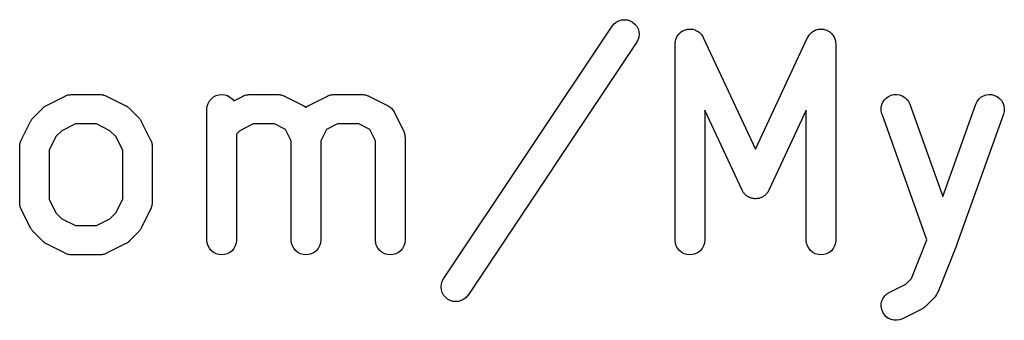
# Model space of a CAD drawing. Extents: x 4.01 to 7.79, y -0.84 to -0.7.
# Tile 4 of 6: x 6.5 to 6.9, y -0.84 to -0.72. Entities that reach past the tile are written whole.
import ezdxf

# ---------------------------------------------------------------- set-up
doc = ezdxf.new("R2010")
doc.units = 0
doc.header["$MEASUREMENT"] = 0
doc.layers.add('BLACK', color=7, linetype='CONTINUOUS')

msp = doc.modelspace()

# ---------------------------------------------------------------- linework, layer by layer
at = {"layer": 'BLACK', "linetype": 'CONTINUOUS'}
for p, q in [((6.74003, -0.726287), (6.74077, -0.725405)), ((6.74077, -0.725405), (6.74167, -0.724684)), ((6.74167, -0.724684), (6.74269, -0.724152)), ((6.74269, -0.724152), (6.7438, -0.723828)), ((6.7438, -0.723828), (6.74495, -0.723726)), ((6.74495, -0.723726), (6.74609, -0.723848)), ((6.74609, -0.723848), (6.74719, -0.72419)), ((6.74719, -0.72419), (6.74821, -0.72474)), ((6.74821, -0.72474), (6.74909, -0.725476)), ((6.67249, -0.827592), (6.73998, -0.726355)), ((6.73998, -0.726355), (6.74003, -0.726287)), ((6.74909, -0.725476), (6.74982, -0.726371)), ((6.74982, -0.726371), (6.75036, -0.727389)), ((6.75036, -0.727389), (6.75069, -0.728493)), ((6.75069, -0.728493), (6.7508, -0.72964)), ((6.76655, -0.729705), (6.76682, -0.729354)), ((6.76682, -0.729354), (6.76692, -0.729265)), ((6.76692, -0.729265), (6.76701, -0.729161)), ((6.76701, -0.729161), (6.76735, -0.728884)), ((6.76735, -0.728884), (6.76769, -0.728592)), ((6.76769, -0.728592), (6.7678, -0.728524)), ((6.7678, -0.728524), (6.76791, -0.728439)), ((6.76791, -0.728439), (6.7683, -0.728234)), ((6.7683, -0.728234), (6.76868, -0.728012)), ((6.76868, -0.728012), (6.76881, -0.727968)), ((6.76881, -0.727968), (6.76893, -0.727905)), ((6.76893, -0.727905), (6.76935, -0.72778)), ((6.76935, -0.72778), (6.76977, -0.727636)), ((6.76977, -0.727636), (6.76991, -0.727618)), ((6.76991, -0.727618), (6.77004, -0.727579)), ((6.77004, -0.727579), (6.77048, -0.727539)), ((6.77048, -0.727539), (6.77091, -0.727479)), ((6.77091, -0.727479), (6.77105, -0.727487)), ((6.77105, -0.727487), (6.77118, -0.727475)), ((6.77118, -0.727475), (6.77162, -0.727521)), ((6.77162, -0.727521), (6.77206, -0.727547)), ((6.77206, -0.727547), (6.7722, -0.727581)), ((6.7722, -0.727581), (6.77233, -0.727595)), ((6.77233, -0.727595), (6.77275, -0.727726)), ((6.77275, -0.727726), (6.77318, -0.727837)), ((6.77318, -0.727837), (6.7733, -0.727896)), ((6.7733, -0.727896), (6.77343, -0.727936)), ((6.77343, -0.727936), (6.77382, -0.728146)), ((6.77382, -0.728146), (6.77422, -0.728339)), ((6.77422, -0.728339), (6.77433, -0.72842)), ((6.77433, -0.72842), (6.77444, -0.728484)), ((6.77444, -0.728484), (6.77478, -0.728766)), ((6.77478, -0.728766), (6.77514, -0.729032)), ((6.77514, -0.729032), (6.77523, -0.729133)), ((6.77523, -0.729133), (6.77533, -0.729219)), ((6.77533, -0.729219), (6.77561, -0.729562)), ((6.81922, -0.7295), (6.8195, -0.729161)), ((6.8195, -0.729161), (6.81961, -0.729076)), ((6.81961, -0.729076), (6.8197, -0.728977)), ((6.8197, -0.728977), (6.82006, -0.728716)), ((6.82006, -0.728716), (6.8204, -0.728439)), ((6.8204, -0.728439), (6.82052, -0.728376)), ((6.82052, -0.728376), (6.82063, -0.728296)), ((6.82063, -0.728296), (6.82103, -0.72811)), ((6.82103, -0.72811), (6.82142, -0.727905)), ((6.82142, -0.727905), (6.82155, -0.727867)), ((6.82155, -0.727867), (6.82168, -0.72781)), ((6.82168, -0.72781), (6.8221, -0.727704)), ((6.8221, -0.727704), (6.82253, -0.727579)), ((6.82253, -0.727579), (6.82266, -0.727567)), ((6.82266, -0.727567), (6.82279, -0.727535)), ((6.82279, -0.727535), (6.82324, -0.727515)), ((6.82324, -0.727515), (6.82368, -0.727475)), ((6.82368, -0.727475), (6.82381, -0.727489)), ((6.82381, -0.727489), (6.82395, -0.727483)), ((6.82395, -0.727483), (6.82438, -0.727549)), ((6.82438, -0.727549), (6.82482, -0.727595)), ((6.82482, -0.727595), (6.82495, -0.727635)), ((6.82495, -0.727635), (6.82509, -0.727656)), ((6.82509, -0.727656), (6.8255, -0.727806)), ((6.8255, -0.727806), (6.82592, -0.727936)), ((6.82592, -0.727936), (6.82604, -0.728001)), ((6.82604, -0.728001), (6.82617, -0.728046)), ((6.82617, -0.728046), (6.82655, -0.728274)), ((6.82655, -0.728274), (6.82694, -0.728484)), ((6.82694, -0.728484), (6.82704, -0.728571)), ((6.82704, -0.728571), (6.82716, -0.72864)), ((6.82716, -0.72864), (6.82748, -0.728937)), ((6.82748, -0.728937), (6.82783, -0.729219)), ((6.82783, -0.729219), (6.82791, -0.729324)), ((6.82791, -0.729324), (6.82801, -0.729415)), ((6.74981, -0.732907), (6.68232, -0.834144)), ((6.75035, -0.73189), (6.74981, -0.732907)), ((6.75069, -0.730787), (6.75035, -0.73189)), ((6.7508, -0.72964), (6.75069, -0.730787)), ((6.76524, -0.733298), (6.76529, -0.732859)), ((6.76524, -0.73338), (6.76524, -0.733298)), ((6.76529, -0.732859), (6.76532, -0.732418)), ((6.76532, -0.732418), (6.76535, -0.732287)), ((6.76535, -0.732287), (6.76537, -0.732153)), ((6.76537, -0.732153), (6.7655, -0.731732)), ((6.7655, -0.731732), (6.76561, -0.731304)), ((6.76561, -0.731304), (6.76567, -0.731183)), ((6.76567, -0.731183), (6.76571, -0.731054)), ((6.76571, -0.731054), (6.76593, -0.730667)), ((6.76593, -0.730667), (6.76612, -0.73027)), ((6.76612, -0.73027), (6.7662, -0.730162)), ((6.7662, -0.730162), (6.76627, -0.730044)), ((6.76627, -0.730044), (6.76655, -0.729705)), ((6.77561, -0.729562), (6.77591, -0.729891)), ((6.77591, -0.729891), (6.77598, -0.730007)), ((6.77598, -0.730007), (6.77606, -0.730112)), ((6.77606, -0.730112), (6.77627, -0.730503)), ((6.77627, -0.730503), (6.77649, -0.730883)), ((6.77649, -0.730883), (6.79739, -0.775659)), ((6.79739, -0.775659), (6.81828, -0.730883)), ((6.81828, -0.730883), (6.81832, -0.730809)), ((6.81832, -0.730809), (6.81855, -0.730431)), ((6.81855, -0.730431), (6.81876, -0.730044)), ((6.81876, -0.730044), (6.81885, -0.72994)), ((6.81885, -0.72994), (6.81892, -0.729825)), ((6.81892, -0.729825), (6.81922, -0.7295)), ((6.82801, -0.729415), (6.82827, -0.72977)), ((6.82827, -0.72977), (6.82855, -0.730112)), ((6.82855, -0.730112), (6.82862, -0.730232)), ((6.82862, -0.730232), (6.8287, -0.73034)), ((6.8287, -0.73034), (6.82889, -0.73074)), ((6.82889, -0.73074), (6.8291, -0.73113)), ((6.8291, -0.73113), (6.82913, -0.731259)), ((6.82913, -0.731259), (6.82919, -0.731382)), ((6.82919, -0.731382), (6.8293, -0.73181)), ((6.8293, -0.73181), (6.82943, -0.732233)), ((6.82943, -0.732233), (6.82944, -0.732368)), ((6.82944, -0.732368), (6.82947, -0.732499)), ((6.82947, -0.732499), (6.8295, -0.732941)), ((6.8295, -0.732941), (6.82954, -0.73338)), ((6.76524, -0.812121), (6.76524, -0.73338)), ((6.82954, -0.73338), (6.82954, -0.812121)), ((6.51353, -0.758095), (6.52103, -0.754345)), ((6.52103, -0.754345), (6.52111, -0.754309)), ((6.52111, -0.754309), (6.52127, -0.754249)), ((6.52127, -0.754249), (6.52142, -0.754167)), ((6.52142, -0.754167), (6.52181, -0.75405)), ((6.52181, -0.75405), (6.52219, -0.753911)), ((6.52219, -0.753911), (6.52236, -0.753884)), ((6.52236, -0.753884), (6.52253, -0.753834)), ((6.52253, -0.753834), (6.52293, -0.753795)), ((6.52293, -0.753795), (6.52333, -0.753732)), ((6.52333, -0.753732), (6.5235, -0.753739)), ((6.5235, -0.753739), (6.52367, -0.753722)), ((6.52367, -0.753722), (6.53492, -0.753722)), ((6.53492, -0.753722), (6.535, -0.753722)), ((6.535, -0.753722), (6.53518, -0.753742)), ((6.53518, -0.753742), (6.53535, -0.753737)), ((6.53535, -0.753737), (6.53575, -0.753806)), ((6.53575, -0.753806), (6.53615, -0.753851)), ((6.53615, -0.753851), (6.53632, -0.753903)), ((6.53632, -0.753903), (6.53649, -0.753933)), ((6.53649, -0.753933), (6.53686, -0.754077)), ((6.53686, -0.754077), (6.53725, -0.754199)), ((6.53725, -0.754199), (6.5374, -0.754283)), ((6.5374, -0.754283), (6.53756, -0.754345)), ((6.53756, -0.754345), (6.54506, -0.758095)), ((6.57824, -0.757301), (6.57879, -0.756291)), ((6.57879, -0.756291), (6.57953, -0.755408)), ((6.57953, -0.755408), (6.58043, -0.754686)), ((6.58043, -0.754686), (6.58145, -0.754152)), ((6.58145, -0.754152), (6.58256, -0.753826)), ((6.58256, -0.753826), (6.58371, -0.753722)), ((6.58371, -0.753722), (6.58485, -0.753842)), ((6.58485, -0.753842), (6.58595, -0.754183)), ((6.58595, -0.754183), (6.58697, -0.754731)), ((6.58697, -0.754731), (6.58786, -0.755466)), ((6.58786, -0.755466), (6.58849, -0.756239)), ((6.58849, -0.756239), (6.59227, -0.754345)), ((6.59227, -0.754345), (6.59235, -0.754309)), ((6.59235, -0.754309), (6.59251, -0.754249)), ((6.59251, -0.754249), (6.59266, -0.754167)), ((6.59266, -0.754167), (6.59305, -0.75405)), ((6.59305, -0.75405), (6.59343, -0.753911)), ((6.59343, -0.753911), (6.5936, -0.753884)), ((6.5936, -0.753884), (6.59377, -0.753834)), ((6.59377, -0.753834), (6.59417, -0.753795)), ((6.59417, -0.753795), (6.59457, -0.753732)), ((6.59457, -0.753732), (6.59474, -0.753739)), ((6.59474, -0.753739), (6.59491, -0.753722)), ((6.59491, -0.753722), (6.60616, -0.753722)), ((6.60616, -0.753722), (6.60625, -0.753722)), ((6.60625, -0.753722), (6.60642, -0.753742)), ((6.60642, -0.753742), (6.60659, -0.753737)), ((6.60659, -0.753737), (6.60699, -0.753806)), ((6.60699, -0.753806), (6.60739, -0.753851)), ((6.60739, -0.753851), (6.60756, -0.753903)), ((6.60756, -0.753903), (6.60773, -0.753933)), ((6.60773, -0.753933), (6.6081, -0.754077)), ((6.6081, -0.754077), (6.60849, -0.754199)), ((6.60849, -0.754199), (6.60864, -0.754283)), ((6.60864, -0.754283), (6.6088, -0.754345)), ((6.6088, -0.754345), (6.6163, -0.758095)), ((6.61852, -0.758095), (6.62602, -0.754345)), ((6.62602, -0.754345), (6.62609, -0.754309)), ((6.62609, -0.754309), (6.62626, -0.754249)), ((6.62626, -0.754249), (6.62641, -0.754167)), ((6.62641, -0.754167), (6.6268, -0.75405)), ((6.6268, -0.75405), (6.62717, -0.753911)), ((6.62717, -0.753911), (6.62735, -0.753884)), ((6.62735, -0.753884), (6.62751, -0.753834)), ((6.62751, -0.753834), (6.62791, -0.753795)), ((6.62791, -0.753795), (6.62831, -0.753732)), ((6.62831, -0.753732), (6.62849, -0.753739)), ((6.62849, -0.753739), (6.62866, -0.753722)), ((6.62866, -0.753722), (6.63991, -0.753722)), ((6.63991, -0.753722), (6.63999, -0.753722)), ((6.63999, -0.753722), (6.64016, -0.753742)), ((6.64016, -0.753742), (6.64034, -0.753737)), ((6.64034, -0.753737), (6.64074, -0.753806)), ((6.64074, -0.753806), (6.64114, -0.753851)), ((6.64114, -0.753851), (6.6413, -0.753903)), ((6.6413, -0.753903), (6.64147, -0.753933)), ((6.64147, -0.753933), (6.64185, -0.754077)), ((6.64185, -0.754077), (6.64223, -0.754199)), ((6.64223, -0.754199), (6.64239, -0.754283)), ((6.64239, -0.754283), (6.64255, -0.754345)), ((6.64255, -0.754345), (6.65005, -0.758095)), ((6.84832, -0.757043), (6.84892, -0.756061)), ((6.84892, -0.756061), (6.84971, -0.755215)), ((6.84971, -0.755215), (6.85064, -0.754536)), ((6.85064, -0.754536), (6.85168, -0.754052)), ((6.85168, -0.754052), (6.8528, -0.75378)), ((6.8528, -0.75378), (6.85396, -0.753731)), ((6.85396, -0.753731), (6.8551, -0.753906)), ((6.8551, -0.753906), (6.85618, -0.754299)), ((6.85618, -0.754299), (6.85716, -0.754895)), ((6.85716, -0.754895), (6.85802, -0.755671)), ((6.85802, -0.755671), (6.8587, -0.756598)), ((6.8587, -0.756598), (6.85919, -0.757641)), ((6.88559, -0.757563), (6.8861, -0.756528)), ((6.8861, -0.756528), (6.8868, -0.755611)), ((6.8868, -0.755611), (6.88766, -0.754846)), ((6.88766, -0.754846), (6.88866, -0.754264)), ((6.88866, -0.754264), (6.88974, -0.753886)), ((6.88974, -0.753886), (6.89089, -0.753726)), ((6.89089, -0.753726), (6.89204, -0.753792)), ((6.89204, -0.753792), (6.89315, -0.75408)), ((6.89315, -0.75408), (6.89419, -0.754579)), ((6.89419, -0.754579), (6.89511, -0.75527)), ((6.89511, -0.75527), (6.89588, -0.756127)), ((6.89588, -0.756127), (6.89647, -0.757118)), ((6.50825, -0.76295), (6.512, -0.759201)), ((6.512, -0.759201), (6.51206, -0.759143)), ((6.51206, -0.759143), (6.51232, -0.758936)), ((6.51232, -0.758936), (6.51256, -0.758708)), ((6.51256, -0.758708), (6.51277, -0.758577)), ((6.51277, -0.758577), (6.51296, -0.758424)), ((6.51296, -0.758424), (6.51325, -0.758271)), ((6.51325, -0.758271), (6.51353, -0.758095)), ((6.54506, -0.758095), (6.54514, -0.758132)), ((6.54514, -0.758132), (6.54541, -0.758313)), ((6.54541, -0.758313), (6.54571, -0.758469)), ((6.54571, -0.758469), (6.5459, -0.758625)), ((6.5459, -0.758625), (6.5461, -0.758759)), ((6.5461, -0.758759), (6.54634, -0.75899)), ((6.54634, -0.75899), (6.5466, -0.759201)), ((6.5466, -0.759201), (6.55035, -0.76295)), ((6.57776, -0.759545), (6.57789, -0.758399)), ((6.57776, -0.759627), (6.57776, -0.759545)), ((6.57776, -0.812121), (6.57776, -0.759627)), ((6.57789, -0.758399), (6.57824, -0.757301)), ((6.6163, -0.758095), (6.61638, -0.758132)), ((6.61638, -0.758132), (6.61648, -0.758201)), ((6.61648, -0.758201), (6.6166, -0.758254)), ((6.6166, -0.758254), (6.61697, -0.758514)), ((6.61697, -0.758514), (6.61734, -0.758759)), ((6.61734, -0.758759), (6.61741, -0.758824)), ((6.61741, -0.758824), (6.61745, -0.758796)), ((6.61745, -0.758796), (6.61754, -0.758708)), ((6.61754, -0.758708), (6.61792, -0.758469)), ((6.61792, -0.758469), (6.61829, -0.758213)), ((6.61829, -0.758213), (6.61841, -0.758162)), ((6.61841, -0.758162), (6.61852, -0.758095)), ((6.65005, -0.758095), (6.65012, -0.758132)), ((6.65012, -0.758132), (6.65023, -0.758201)), ((6.65023, -0.758201), (6.65035, -0.758254)), ((6.65035, -0.758254), (6.65071, -0.758514)), ((6.65071, -0.758514), (6.65109, -0.758759)), ((6.65109, -0.758759), (6.65118, -0.758848)), ((6.65118, -0.758848), (6.65128, -0.758922)), ((6.65128, -0.758922), (6.65159, -0.759249)), ((6.65159, -0.759249), (6.65192, -0.759562)), ((6.65192, -0.759562), (6.65199, -0.759667)), ((6.65199, -0.759667), (6.65208, -0.75976)), ((6.65208, -0.75976), (6.65232, -0.76014)), ((6.65232, -0.76014), (6.65257, -0.76051)), ((6.65257, -0.76051), (6.65262, -0.760628)), ((6.65262, -0.760628), (6.65269, -0.760736)), ((6.65269, -0.760736), (6.65644, -0.768235)), ((6.79204, -0.792121), (6.77705, -0.76)), ((6.77705, -0.76), (6.77705, -0.812121)), ((6.81773, -0.76), (6.80274, -0.792121)), ((6.81773, -0.812121), (6.81773, -0.76)), ((6.84774, -0.759262), (6.84792, -0.758124)), ((6.84778, -0.760414), (6.84774, -0.759262)), ((6.84804, -0.761535), (6.84778, -0.760414)), ((6.84792, -0.758124), (6.84832, -0.757043)), ((6.85919, -0.757641), (6.87238, -0.794562)), ((6.87238, -0.794562), (6.88557, -0.757641)), ((6.88557, -0.757641), (6.88559, -0.757563)), ((6.89647, -0.757118), (6.89686, -0.758204)), ((6.89697, -0.760495), (6.89669, -0.761613)), ((6.89686, -0.758204), (6.89703, -0.759344)), ((6.89703, -0.759344), (6.89697, -0.760495)), ((6.50339, -0.771984), (6.50714, -0.764485)), ((6.50714, -0.764485), (6.50718, -0.764412)), ((6.50718, -0.764412), (6.50736, -0.764133)), ((6.50736, -0.764133), (6.50752, -0.763841)), ((6.50752, -0.763841), (6.50767, -0.763651)), ((6.50767, -0.763651), (6.50781, -0.763445)), ((6.50781, -0.763445), (6.50804, -0.763207)), ((6.50804, -0.763207), (6.50825, -0.76295)), ((6.55035, -0.76295), (6.5504, -0.763009)), ((6.5504, -0.763009), (6.55061, -0.763268)), ((6.55061, -0.763268), (6.55084, -0.763509)), ((6.55084, -0.763509), (6.55097, -0.763718)), ((6.55097, -0.763718), (6.55112, -0.76391)), ((6.55112, -0.76391), (6.55128, -0.764204)), ((6.55128, -0.764204), (6.55145, -0.764485)), ((6.55145, -0.764485), (6.5552, -0.771984)), ((6.84807, -0.761613), (6.84804, -0.761535)), ((6.86607, -0.812002), (6.84807, -0.761613)), ((6.89669, -0.761613), (6.87794, -0.814107)), ((6.51967, -0.76823), (6.51728, -0.770624)), ((6.52507, -0.765533), (6.51967, -0.76823)), ((6.53353, -0.765533), (6.52507, -0.765533)), ((6.53892, -0.76823), (6.53353, -0.765533)), ((6.54132, -0.770624), (6.53892, -0.76823)), ((6.59091, -0.76823), (6.58957, -0.769572)), ((6.59631, -0.765533), (6.59091, -0.76823)), ((6.60477, -0.765533), (6.59631, -0.765533)), ((6.60926, -0.767778), (6.60477, -0.765533)), ((6.61151, -0.77227), (6.60926, -0.767778)), ((6.62556, -0.767778), (6.62332, -0.77227)), ((6.63005, -0.765533), (6.62556, -0.767778)), ((6.63851, -0.765533), (6.63005, -0.765533)), ((6.64301, -0.767778), (6.63851, -0.765533)), ((6.64525, -0.77227), (6.64301, -0.767778)), ((6.65644, -0.768235), (6.65648, -0.768309)), ((6.65648, -0.768309), (6.65654, -0.768472)), ((6.65654, -0.768472), (6.65662, -0.768625)), ((6.65662, -0.768625), (6.65673, -0.769012)), ((6.50298, -0.77306), (6.50312, -0.772684)), ((6.50312, -0.772684), (6.50325, -0.772299)), ((6.50325, -0.772299), (6.50333, -0.772147)), ((6.50333, -0.772147), (6.50339, -0.771984)), ((6.51728, -0.770624), (6.51458, -0.776019)), ((6.54401, -0.776019), (6.54132, -0.770624)), ((6.5552, -0.771984), (6.55524, -0.772058)), ((6.55524, -0.772058), (6.5553, -0.772221)), ((6.5553, -0.772221), (6.55538, -0.772375)), ((6.55538, -0.772375), (6.5555, -0.772761)), ((6.58957, -0.769572), (6.58957, -0.812121)), ((6.61151, -0.812121), (6.61151, -0.77227)), ((6.62332, -0.77227), (6.62332, -0.812121)), ((6.64525, -0.812121), (6.64525, -0.77227)), ((6.65673, -0.769012), (6.65687, -0.769391)), ((6.65687, -0.769391), (6.6569, -0.769562)), ((6.6569, -0.769562), (6.65695, -0.769729)), ((6.65695, -0.769729), (6.65699, -0.77013)), ((6.65699, -0.77013), (6.65705, -0.770529)), ((6.65705, -0.770529), (6.65705, -0.770703)), ((6.65705, -0.770703), (6.65706, -0.770876)), ((6.65706, -0.770876), (6.65706, -0.812121)), ((6.50277, -0.774543), (6.50279, -0.77437)), ((6.50277, -0.774625), (6.50277, -0.774543)), ((6.50277, -0.797122), (6.50277, -0.774625)), ((6.50278, -0.774196), (6.50285, -0.773798)), ((6.50279, -0.77437), (6.50278, -0.774196)), ((6.50285, -0.773798), (6.5029, -0.773397)), ((6.5029, -0.773397), (6.50295, -0.773232)), ((6.50295, -0.773232), (6.50298, -0.77306)), ((6.51458, -0.776019), (6.51458, -0.795728)), ((6.54401, -0.795728), (6.54401, -0.776019)), ((6.5555, -0.772761), (6.55564, -0.77314)), ((6.55564, -0.77314), (6.55566, -0.773312)), ((6.55566, -0.773312), (6.55571, -0.773478)), ((6.55571, -0.773478), (6.55575, -0.77388)), ((6.55575, -0.77388), (6.55582, -0.774279)), ((6.55582, -0.774279), (6.55581, -0.774452)), ((6.55581, -0.774452), (6.55583, -0.774625)), ((6.55583, -0.774625), (6.55583, -0.797122)), ((6.79219, -0.792385), (6.79204, -0.792121)), ((6.79233, -0.792663), (6.79219, -0.792385)), ((6.80254, -0.792457), (6.80241, -0.792734)), ((6.8027, -0.792195), (6.80254, -0.792457)), ((6.80274, -0.792121), (6.8027, -0.792195)), ((6.51458, -0.795728), (6.51728, -0.801123)), ((6.54132, -0.801123), (6.54401, -0.795728)), ((6.79249, -0.79288), (6.79233, -0.792663)), ((6.79262, -0.793113), (6.79249, -0.79288)), ((6.79283, -0.793342), (6.79262, -0.793113)), ((6.79301, -0.793589), (6.79283, -0.793342)), ((6.79321, -0.79377), (6.79301, -0.793589)), ((6.79339, -0.793972), (6.79321, -0.79377)), ((6.79364, -0.794157), (6.79339, -0.793972)), ((6.79387, -0.794363), (6.79364, -0.794157)), ((6.7941, -0.794502), (6.79387, -0.794363)), ((6.79431, -0.794665), (6.7941, -0.794502)), ((6.79459, -0.794799), (6.79431, -0.794665)), ((6.79485, -0.794957), (6.79459, -0.794799)), ((6.79511, -0.795049), (6.79485, -0.794957)), ((6.79535, -0.795166), (6.79511, -0.795049)), ((6.79565, -0.795244), (6.79535, -0.795166)), ((6.79594, -0.795348), (6.79565, -0.795244)), ((6.79621, -0.795388), (6.79594, -0.795348)), ((6.79647, -0.795456), (6.79621, -0.795388)), ((6.79677, -0.795475), (6.79647, -0.795456)), ((6.79708, -0.795521), (6.79677, -0.795475)), ((6.79735, -0.795509), (6.79708, -0.795521)), ((6.79762, -0.795524), (6.79735, -0.795509)), ((6.79792, -0.795483), (6.79762, -0.795524)), ((6.79823, -0.795469), (6.79792, -0.795483)), ((6.79849, -0.795404), (6.79823, -0.795469)), ((6.79876, -0.795368), (6.79849, -0.795404)), ((6.79905, -0.795267), (6.79876, -0.795368)), ((6.79935, -0.795194), (6.79905, -0.795267)), ((6.79959, -0.79508), (6.79935, -0.795194)), ((6.79985, -0.794992), (6.79959, -0.79508)), ((6.80011, -0.794837), (6.79985, -0.794992)), ((6.80039, -0.794707), (6.80011, -0.794837)), ((6.80061, -0.794548), (6.80039, -0.794707)), ((6.80084, -0.794412), (6.80061, -0.794548)), ((6.80108, -0.794208), (6.80084, -0.794412)), ((6.80132, -0.794027), (6.80108, -0.794208)), ((6.80151, -0.793829), (6.80132, -0.794027)), ((6.80171, -0.79365), (6.80151, -0.793829)), ((6.8019, -0.793405), (6.80171, -0.79365)), ((6.8021, -0.793179), (6.8019, -0.793405)), ((6.80224, -0.792949), (6.8021, -0.793179)), ((6.80241, -0.792734), (6.80224, -0.792949)), ((6.50279, -0.797295), (6.50277, -0.797122)), ((6.50278, -0.797469), (6.50279, -0.797295)), ((6.50284, -0.797868), (6.50278, -0.797469)), ((6.50288, -0.798269), (6.50284, -0.797868)), ((6.50293, -0.798436), (6.50288, -0.798269)), ((6.50296, -0.798608), (6.50293, -0.798436)), ((6.5031, -0.798986), (6.50296, -0.798608)), ((6.50321, -0.799373), (6.5031, -0.798986)), ((6.5033, -0.799526), (6.50321, -0.799373)), ((6.50336, -0.799689), (6.5033, -0.799526)), ((6.50339, -0.799763), (6.50336, -0.799689)), ((6.50714, -0.807262), (6.50339, -0.799763)), ((6.5552, -0.799763), (6.55145, -0.807262)), ((6.55526, -0.799601), (6.5552, -0.799763)), ((6.55535, -0.799449), (6.55526, -0.799601)), ((6.55547, -0.799064), (6.55535, -0.799449)), ((6.55561, -0.798687), (6.55547, -0.799064)), ((6.55564, -0.798516), (6.55561, -0.798687)), ((6.5557, -0.79835), (6.55564, -0.798516)), ((6.55574, -0.797949), (6.5557, -0.79835)), ((6.55581, -0.797551), (6.55574, -0.797949)), ((6.55582, -0.797205), (6.55581, -0.797377)), ((6.55581, -0.797377), (6.55581, -0.797551)), ((6.55583, -0.797122), (6.55582, -0.797205)), ((6.51728, -0.801123), (6.51967, -0.803518)), ((6.51967, -0.803518), (6.52507, -0.806215)), ((6.53353, -0.806215), (6.53892, -0.803518)), ((6.53892, -0.803518), (6.54132, -0.801123)), ((6.50732, -0.807543), (6.50714, -0.807262)), ((6.50747, -0.807838), (6.50732, -0.807543)), ((6.50762, -0.80803), (6.50747, -0.807838)), ((6.50776, -0.808238), (6.50762, -0.80803)), ((6.52507, -0.806215), (6.53353, -0.806215)), ((6.55092, -0.808096), (6.55079, -0.808303)), ((6.55108, -0.807907), (6.55092, -0.808096)), ((6.55123, -0.807614), (6.55108, -0.807907)), ((6.55141, -0.807336), (6.55123, -0.807614)), ((6.55145, -0.807262), (6.55141, -0.807336)), ((6.50798, -0.808479), (6.50776, -0.808238)), ((6.50819, -0.808739), (6.50798, -0.808479)), ((6.50825, -0.808797), (6.50819, -0.808739)), ((6.512, -0.812547), (6.50825, -0.808797)), ((6.55035, -0.808797), (6.5466, -0.812547)), ((6.55056, -0.808541), (6.55035, -0.808797)), ((6.55079, -0.808303), (6.55056, -0.808541)), ((6.57787, -0.813268), (6.57776, -0.812121)), ((6.58957, -0.812121), (6.58957, -0.812203)), ((6.61162, -0.813268), (6.61151, -0.812121)), ((6.62332, -0.812121), (6.62332, -0.812203)), ((6.64536, -0.813268), (6.64525, -0.812121)), ((6.65706, -0.812121), (6.65706, -0.812203)), ((6.76535, -0.813268), (6.76524, -0.812121)), ((6.77705, -0.812121), (6.77705, -0.812203)), ((6.81784, -0.813268), (6.81773, -0.812121)), ((6.82954, -0.812121), (6.82954, -0.812203)), ((6.85985, -0.827549), (6.86607, -0.812002)), ((6.51225, -0.812757), (6.512, -0.812547)), ((6.51249, -0.812989), (6.51225, -0.812757)), ((6.5127, -0.813122), (6.51249, -0.812989)), ((6.51289, -0.813278), (6.5127, -0.813122)), ((6.51318, -0.813435), (6.51289, -0.813278)), ((6.51346, -0.813616), (6.51318, -0.813435)), ((6.51353, -0.813653), (6.51346, -0.813616)), ((6.52103, -0.817403), (6.51353, -0.813653)), ((6.54506, -0.813653), (6.53756, -0.817403)), ((6.54534, -0.813476), (6.54506, -0.813653)), ((6.54564, -0.813324), (6.54534, -0.813476)), ((6.54583, -0.81317), (6.54564, -0.813324)), ((6.54604, -0.813039), (6.54583, -0.81317)), ((6.54628, -0.812812), (6.54604, -0.813039)), ((6.54654, -0.812605), (6.54628, -0.812812)), ((6.5466, -0.812547), (6.54654, -0.812605)), ((6.57821, -0.814371), (6.57787, -0.813268)), ((6.57875, -0.815389), (6.57821, -0.814371)), ((6.57948, -0.816282), (6.57875, -0.815389)), ((6.58854, -0.815457), (6.5878, -0.81634)), ((6.58909, -0.814447), (6.58854, -0.815457)), ((6.58944, -0.813348), (6.58909, -0.814447)), ((6.58957, -0.812203), (6.58944, -0.813348)), ((6.61195, -0.814371), (6.61162, -0.813268)), ((6.61249, -0.815389), (6.61195, -0.814371)), ((6.61322, -0.816282), (6.61249, -0.815389)), ((6.62228, -0.815457), (6.62154, -0.81634)), ((6.62284, -0.814447), (6.62228, -0.815457)), ((6.62319, -0.813348), (6.62284, -0.814447)), ((6.62332, -0.812203), (6.62319, -0.813348)), ((6.6457, -0.814371), (6.64536, -0.813268)), ((6.64624, -0.815389), (6.6457, -0.814371)), ((6.64697, -0.816282), (6.64624, -0.815389)), ((6.65603, -0.815457), (6.65529, -0.81634)), ((6.65659, -0.814447), (6.65603, -0.815457)), ((6.65693, -0.813348), (6.65659, -0.814447)), ((6.65706, -0.812203), (6.65693, -0.813348)), ((6.76568, -0.814371), (6.76535, -0.813268)), ((6.76622, -0.815389), (6.76568, -0.814371)), ((6.76695, -0.816282), (6.76622, -0.815389)), ((6.77601, -0.815457), (6.77527, -0.81634)), ((6.77657, -0.814447), (6.77601, -0.815457)), ((6.77692, -0.813348), (6.77657, -0.814447)), ((6.77705, -0.812203), (6.77692, -0.813348)), ((6.81818, -0.814371), (6.81784, -0.813268)), ((6.81872, -0.815389), (6.81818, -0.814371)), ((6.81945, -0.816282), (6.81872, -0.815389)), ((6.82851, -0.815457), (6.82777, -0.81634)), ((6.82906, -0.814447), (6.82851, -0.815457)), ((6.82941, -0.813348), (6.82906, -0.814447)), ((6.82954, -0.812203), (6.82941, -0.813348)), ((6.87786, -0.814314), (6.87036, -0.833061)), ((6.87788, -0.814247), (6.87786, -0.814314)), ((6.87791, -0.814184), (6.87788, -0.814247)), ((6.87794, -0.814107), (6.87791, -0.814184)), ((6.52119, -0.817465), (6.52103, -0.817403)), ((6.52135, -0.817548), (6.52119, -0.817465)), ((6.52173, -0.817671), (6.52135, -0.817548)), ((6.52211, -0.817815), (6.52173, -0.817671)), ((6.52228, -0.817844), (6.52211, -0.817815)), ((6.52245, -0.817897), (6.52228, -0.817844)), ((6.52285, -0.817942), (6.52245, -0.817897)), ((6.52324, -0.81801), (6.52285, -0.817942)), ((6.52342, -0.818006), (6.52324, -0.81801)), ((6.52359, -0.818025), (6.52342, -0.818006)), ((6.52367, -0.818026), (6.52359, -0.818025)), ((6.53492, -0.818026), (6.52367, -0.818026)), ((6.53509, -0.818009), (6.53492, -0.818026)), ((6.53527, -0.818016), (6.53509, -0.818009)), ((6.53567, -0.817953), (6.53527, -0.818016)), ((6.53607, -0.817914), (6.53567, -0.817953)), ((6.53624, -0.817863), (6.53607, -0.817914)), ((6.53641, -0.817836), (6.53624, -0.817863)), ((6.53679, -0.817697), (6.53641, -0.817836)), ((6.53717, -0.81758), (6.53679, -0.817697)), ((6.53733, -0.817499), (6.53717, -0.81758)), ((6.53749, -0.817439), (6.53733, -0.817499)), ((6.53756, -0.817403), (6.53749, -0.817439)), ((6.58036, -0.817016), (6.57948, -0.816282)), ((6.58138, -0.817565), (6.58036, -0.817016)), ((6.58248, -0.817905), (6.58138, -0.817565)), ((6.58362, -0.818026), (6.58248, -0.817905)), ((6.58477, -0.817921), (6.58362, -0.818026)), ((6.58588, -0.817596), (6.58477, -0.817921)), ((6.5869, -0.817062), (6.58588, -0.817596)), ((6.5878, -0.81634), (6.5869, -0.817062)), ((6.61411, -0.817016), (6.61322, -0.816282)), ((6.61512, -0.817565), (6.61411, -0.817016)), ((6.61622, -0.817905), (6.61512, -0.817565)), ((6.61737, -0.818026), (6.61622, -0.817905)), ((6.61852, -0.817921), (6.61737, -0.818026)), ((6.61962, -0.817596), (6.61852, -0.817921)), ((6.62064, -0.817062), (6.61962, -0.817596)), ((6.62154, -0.81634), (6.62064, -0.817062)), ((6.64785, -0.817016), (6.64697, -0.816282)), ((6.64887, -0.817565), (6.64785, -0.817016)), ((6.64997, -0.817905), (6.64887, -0.817565)), ((6.65112, -0.818026), (6.64997, -0.817905)), ((6.65226, -0.817921), (6.65112, -0.818026)), ((6.65337, -0.817596), (6.65226, -0.817921)), ((6.65439, -0.817062), (6.65337, -0.817596)), ((6.65529, -0.81634), (6.65439, -0.817062)), ((6.76784, -0.817016), (6.76695, -0.816282)), ((6.76885, -0.817565), (6.76784, -0.817016)), ((6.76995, -0.817905), (6.76885, -0.817565)), ((6.7711, -0.818026), (6.76995, -0.817905)), ((6.77225, -0.817921), (6.7711, -0.818026)), ((6.77335, -0.817596), (6.77225, -0.817921)), ((6.77438, -0.817062), (6.77335, -0.817596)), ((6.77527, -0.81634), (6.77438, -0.817062)), ((6.82033, -0.817016), (6.81945, -0.816282)), ((6.82135, -0.817565), (6.82033, -0.817016)), ((6.82245, -0.817905), (6.82135, -0.817565)), ((6.82359, -0.818026), (6.82245, -0.817905)), ((6.82474, -0.817921), (6.82359, -0.818026)), ((6.82585, -0.817596), (6.82474, -0.817921)), ((6.82687, -0.817062), (6.82585, -0.817596)), ((6.82777, -0.81634), (6.82687, -0.817062)), ((6.67195, -0.828609), (6.67249, -0.827592)), ((6.85763, -0.829764), (6.85985, -0.827549)), ((6.6715, -0.830859), (6.67161, -0.829712)), ((6.67161, -0.832006), (6.6715, -0.830859)), ((6.67161, -0.829712), (6.67195, -0.828609)), ((6.85099, -0.833085), (6.85763, -0.829764)), ((6.67194, -0.83311), (6.67161, -0.832006)), ((6.67248, -0.834129), (6.67194, -0.83311)), ((6.67321, -0.835023), (6.67248, -0.834129)), ((6.67409, -0.835759), (6.67321, -0.835023)), ((6.67511, -0.836309), (6.67409, -0.835759)), ((6.68063, -0.835815), (6.67961, -0.836347)), ((6.68153, -0.835094), (6.68063, -0.835815)), ((6.68227, -0.834212), (6.68153, -0.835094)), ((6.68232, -0.834144), (6.68227, -0.834212)), ((6.84804, -0.83648), (6.84851, -0.835429)), ((6.84851, -0.835429), (6.84918, -0.83449)), ((6.84918, -0.83449), (6.85002, -0.833699)), ((6.85002, -0.833699), (6.85099, -0.833085)), ((6.86906, -0.835044), (6.86531, -0.838794)), ((6.86946, -0.83455), (6.86906, -0.835044)), ((6.86979, -0.834154), (6.86946, -0.83455)), ((6.86994, -0.833869), (6.86979, -0.834154)), ((6.87033, -0.833138), (6.86994, -0.833869)), ((6.87036, -0.833061), (6.87033, -0.833137)), ((6.87033, -0.833137), (6.87033, -0.833138)), ((6.67621, -0.836651), (6.67511, -0.836309)), ((6.67735, -0.836774), (6.67621, -0.836651)), ((6.6785, -0.836671), (6.67735, -0.836774)), ((6.67961, -0.836347), (6.6785, -0.836671)), ((6.84774, -0.838755), (6.84778, -0.837603)), ((6.84793, -0.839892), (6.84774, -0.838755)), ((6.84778, -0.837603), (6.84804, -0.83648)), ((6.86405, -0.839723), (6.86377, -0.8399)), ((6.86435, -0.839571), (6.86405, -0.839723)), ((6.86454, -0.839417), (6.86435, -0.839571)), ((6.86475, -0.839286), (6.86454, -0.839417)), ((6.86499, -0.839058), (6.86475, -0.839286)), ((6.86525, -0.838851), (6.86499, -0.839058)), ((6.86531, -0.838794), (6.86525, -0.838851)), ((6.84833, -0.840971), (6.84793, -0.839892)), ((6.84894, -0.841951), (6.84833, -0.840971)), ((6.84972, -0.842795), (6.84894, -0.841951)), ((6.85066, -0.843469), (6.84972, -0.842795)), ((6.85171, -0.84395), (6.85066, -0.843469)), ((6.8562, -0.843686), (6.85512, -0.844083)), ((6.85627, -0.843649), (6.8562, -0.843686)), ((6.86377, -0.8399), (6.85627, -0.843649)), ((6.85283, -0.844218), (6.85171, -0.84395)), ((6.85398, -0.844263), (6.85283, -0.844218)), ((6.85512, -0.844083), (6.85398, -0.844263))]:
    msp.add_line(p, q, dxfattribs=at)

doc.saveas('drawing.dxf')
